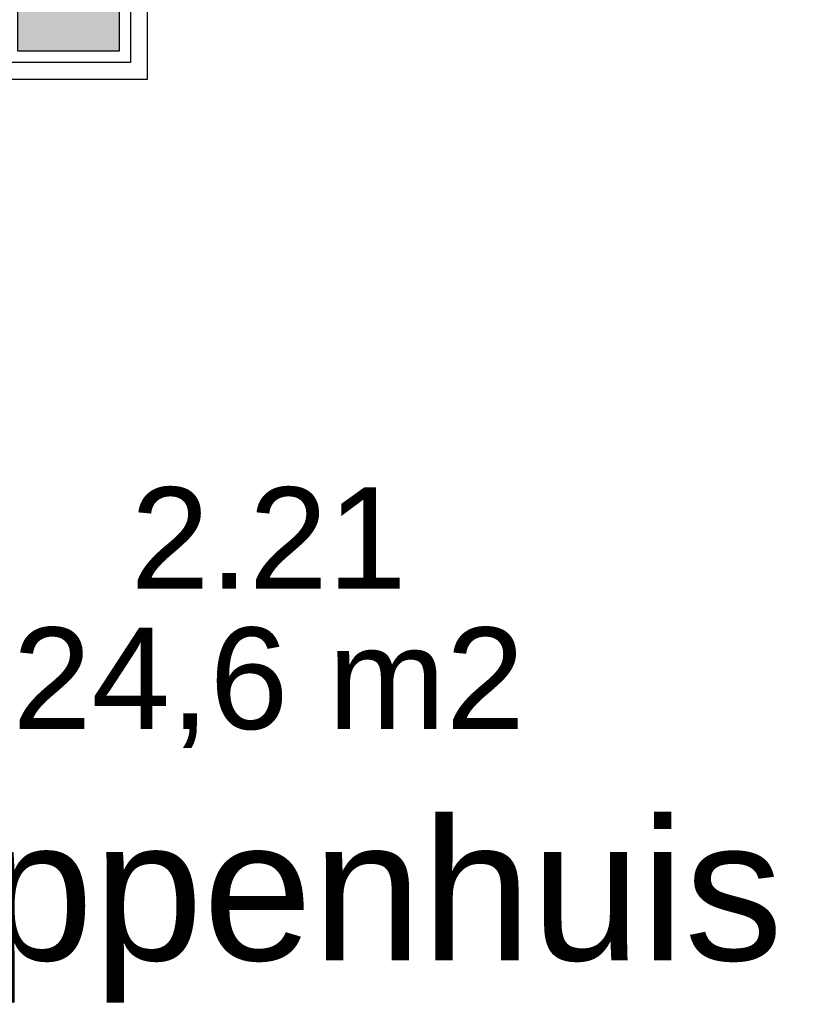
# Model space of a CAD drawing. Header units: millimetres. Extents: x -532 to 413144, y -532 to 654275.
# Tile 176 of 210: x 46714 to 48113, y 18020 to 19766. Entities that reach past the tile are written whole.
import ezdxf
from ezdxf.enums import TextEntityAlignment as Align

# ---------------------------------------------------------------- set-up
doc = ezdxf.new("R2010")
doc.units = ezdxf.units.MM
doc.header["$LTSCALE"] = 100
for name, color, linetype in [('00---0--FM-RUIMTENR', 7, 'Continuous'), ('00---0--FM-TEKST', 7, 'Continuous'), ('A-0280-SKELET', 254, 'Continuous'), ('BL281---_KOLOM', 3, 'Continuous'), ('BL40----_AFWERKING', 1, 'Continuous')]:
    doc.layers.add(name, color=color, linetype=linetype)
doc.styles.add('FM_TEKST', font='arial.ttf')
doc.styles.add('PAScad_tekst', font='arial.ttf')
doc.styles.add('PASviewer', font='arial.ttf')

# ---------------------------------------------------------------- blocks, each defined once
blk = doc.blocks.new('FM_RM3')
at = {"style": 'FM_TEKST'}
blk.add_attdef('RUIMTENR', text='', height=180, dxfattribs=at).set_placement((0, 0), align=Align.MIDDLE)
for tag, p, flags in [('BEDRIJFSORGAAN', (-720, -510), 1), ('RUIMTESOORT', (-725, -800), 1), ('GEBRUIK', (-760, -1095), 1), ('OPPERVLAKTE', (-755, -1380), 9), ('VLOEROPP', (-775, -1650), 9), ('OMTREK', (-760, -1935), 9), ('HANDLE', (-770, -2250), 9), ('VLRHANDLE', (-775, -2515), 9), ('HANDLEBLOK', (-770, -2805), 9)]:
    blk.add_attdef(tag, p, '', height=200, dxfattribs=dict(flags=flags))

msp = doc.modelspace()

# ---------------------------------------------------------------- hatches: boundary and pattern name
at = {"layer": 'A-0280-SKELET'}
msp.add_hatch(color=256, dxfattribs=at).paths.add_polyline_path([(46710, 19710), (46710, 19890), (46890, 19890), (46890, 19710)], flags=0)
msp.add_hatch(color=256, dxfattribs=at).paths.add_polyline_path([(46710, 19710), (46710, 19890), (46890, 19890), (46890, 19710)], flags=0)

# ---------------------------------------------------------------- linework, layer by layer
at = {"layer": 'BL281---_KOLOM', "ltscale": 10}
msp.add_lwpolyline([(46710, 19710), (46710, 19890), (46890, 19890), (46890, 19710)], close=True, dxfattribs=at)
at = {"layer": 'BL40----_AFWERKING', "ltscale": 10}
for points in [[(47680, 19800), (46940, 19800), (46940, 19660), (46660, 19660), (46660, 19826)], [(47680, 19830), (46910, 19830), (46910, 19690), (46690, 19690), (46690, 19826)]]:
    msp.add_lwpolyline(points, dxfattribs=at)

# ---------------------------------------------------------------- block references
at = {"layer": '00---0--FM-RUIMTENR', "color": 253}
ref = msp.add_blockref('FM_RM3', (47155.18946, 18848.21585), dxfattribs=at)
ref.add_attrib('RUIMTENR', '2.21', dxfattribs={"layer": '0', "height": 180, "style": 'PASviewer'}).set_placement((47155.18946, 18848.21585), align=Align.MIDDLE)

# ---------------------------------------------------------------- texts
at = {"layer": '00---0--FM-TEKST', "color": 253, "style": 'PASviewer'}
msp.add_text('24,6 m2', height=180, dxfattribs=at).set_placement((47155.18946, 18598.21585), align=Align.MIDDLE_CENTER)
at = {"layer": '00---0--FM-TEKST', "color": 253, "insert": (47155.18946, 18348.21585), "char_height": 250, "width": 250, "attachment_point": 2, "style": 'PAScad_tekst'}
msp.add_mtext('trappenhuis', dxfattribs=at)

doc.saveas('drawing.dxf')
